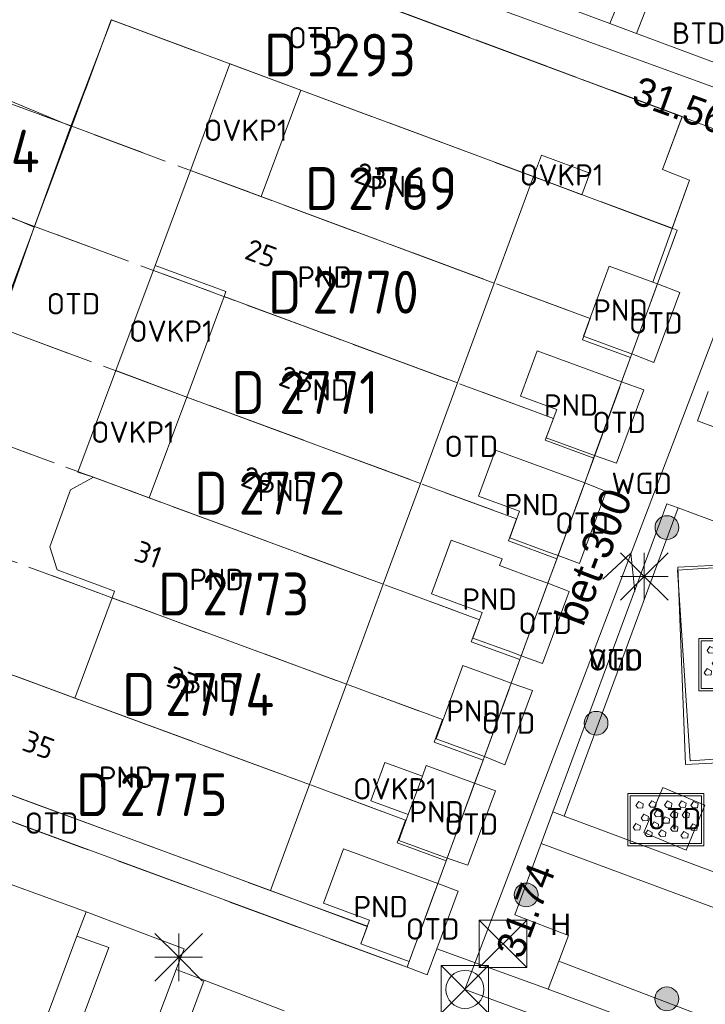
# Model space of a CAD drawing. Header units: metres. Extents: x 207644 to 210135, y 370459 to 373417.
# Tile 90 of 256: x 208233 to 208261, y 371740 to 371782. Entities that reach past the tile are written whole.
import ezdxf
from ezdxf.enums import TextEntityAlignment as Align

# ---------------------------------------------------------------- set-up
doc = ezdxf.new("R2010")
doc.units = ezdxf.units.M
doc.linetypes.add('HIDDEN2', pattern=[4.7625, 3.175, -1.5875])
for name, color, linetype in [('BTD', 7, 'Continuous'), ('CON_BxH300x300mm', 7, 'Continuous'), ('DMM_BxH300x300mm', 7, 'Continuous'), ('GB', 1, 'Continuous'), ('GB07', 1, 'Continuous'), ('GB11', 1, 'Continuous'), ('INV_BxH300x300mm', 7, 'Continuous'), ('KAD_perceelnummer', 212, 'Continuous'), ('KAD_sectie', 212, 'Continuous'), ('KAD_Vastgesteld_Perceel', 212, 'Continuous'), ('KO_INSPECTIE', 7, 'Continuous'), ('NAR', 7, 'Continuous'), ('NOD_inspectieput', 7, 'Continuous'), ('OTD', 7, 'Continuous'), ('OVKP1', 7, 'Continuous'), ('PIJL', 7, 'Continuous'), ('PND', 7, 'Continuous'), ('VGO', 7, 'Continuous'), ('WGD', 7, 'Continuous')]:
    doc.layers.add(name, color=color, linetype=linetype)
for name, color, linetype, lineweight in [('GMV', 7, 'Continuous', 25), ('GP1', 7, 'Continuous', 30), ('Q00_Overig_topografisch_object', 7, 'Continuous', 0), ('Q21_lantaarnpaal', 1, 'Continuous', 0), ('Q26_boom', 72, 'Continuous', 0), ('Q28_rioolput', 153, 'Continuous', 0), ('Q84_zandbak-NGDW', 3, 'Continuous', 0)]:
    doc.layers.add(name, color=color, linetype=linetype, lineweight=lineweight)
doc.styles.add('ISO', font='isocpeur.ttf', dxfattribs={"height": 1})
doc.styles.add('ISOCP', font='ISOCP.shx', dxfattribs={"height": 1.8})

# ---------------------------------------------------------------- blocks, each defined once
blk = doc.blocks.new('ACMAP_ANN_TEMPLATE_Vastgesteld_Perceelnummer')
at = {"layer": 'KAD_perceelnummer', "style": 'ISOCP'}
blk.add_attdef('Perceelnummer', text='', height=1.8, dxfattribs=at).set_placement((0, 0), align=Align.MIDDLE)
at = {"layer": 'KAD_sectie', "style": 'ISOCP'}
blk.add_attdef('sectie', text='', height=1.8, dxfattribs=at).set_placement((-2.7, 0), align=Align.MIDDLE_RIGHT)
blk = doc.blocks.new('Q84')
for points in [[(-1.6, -1.1), (1.6, -1.1), (1.6, 1.1), (-1.6, 1.1), (-1.6, -1.1)], [(-1.5, 1), (-1.5, -1), (1.5, -1), (1.5, 1), (-1.5, 1)], [(-1.167, 0.489), (-1.258, 0.594), (-1.136, 0.763), (-0.949, 0.668), (-0.967, 0.498), (-1.167, 0.489)], [(-0.626, 0.519), (-0.717, 0.624), (-0.595, 0.793), (-0.408, 0.698), (-0.426, 0.528), (-0.626, 0.519)], [(0.032, 0.51), (-0.059, 0.615), (0.063, 0.784), (0.25, 0.689), (0.232, 0.519), (0.032, 0.51)], [(0.629, 0.51), (0.538, 0.615), (0.66, 0.784), (0.847, 0.689), (0.829, 0.519), (0.629, 0.51)], [(1.136, 0.494), (1.045, 0.599), (1.167, 0.768), (1.354, 0.673), (1.336, 0.503), (1.136, 0.494)], [(-0.954, -0.048), (-1.045, 0.057), (-0.923, 0.226), (-0.736, 0.131), (-0.754, -0.039), (-0.954, -0.048)], [(-0.408, 0.123), (-0.499, 0.228), (-0.377, 0.397), (-0.19, 0.302), (-0.208, 0.132), (-0.408, 0.123)], [(-0.065, -0.152), (-0.156, -0.047), (-0.034, 0.122), (0.153, 0.027), (0.135, -0.143), (-0.065, -0.152)], [(0.278, 0.086), (0.187, 0.191), (0.309, 0.36), (0.496, 0.265), (0.478, 0.095), (0.278, 0.086)], [(0.769, 0.08), (0.678, 0.185), (0.8, 0.354), (0.987, 0.259), (0.969, 0.089), (0.769, 0.08)], [(-1.29, -0.439), (-1.381, -0.334), (-1.259, -0.165), (-1.072, -0.26), (-1.09, -0.43), (-1.29, -0.439)], [(-0.529, -0.37), (-0.62, -0.265), (-0.498, -0.096), (-0.311, -0.191), (-0.329, -0.361), (-0.529, -0.37)], [(0.285, -0.487), (0.194, -0.382), (0.316, -0.213), (0.503, -0.308), (0.485, -0.478), (0.285, -0.487)], [(1.105, -0.455), (1.014, -0.35), (1.136, -0.181), (1.323, -0.276), (1.305, -0.446), (1.105, -0.455)], [(-0.79, -0.714), (-0.881, -0.609), (-0.759, -0.44), (-0.572, -0.535), (-0.59, -0.705), (-0.79, -0.714)], [(-0.214, -0.708), (-0.305, -0.603), (-0.183, -0.434), (0.004, -0.529), (-0.014, -0.699), (-0.214, -0.708)], [(0.717, -0.778), (0.626, -0.673), (0.748, -0.504), (0.935, -0.599), (0.917, -0.769), (0.717, -0.778)]]:
    blk.add_lwpolyline(points)
blk = doc.blocks.new('Q26')
blk.add_hatch(color=256).paths.add_polyline_path([(-0.452, -0.01, 1), (0.548, -0.01, 1)])
blk.add_circle((0.048, -0.01), 0.5)
blk = doc.blocks.new('Q21')
for p, q in [((-1, 1), (0, 0)), ((0, 1), (0, 0)), ((0, 0), (1, 1)), ((-1, 0), (0, 0)), ((-1, -1), (0, 0)), ((0, 0), (1, 0)), ((0, 0), (0, -1)), ((0, 0), (1, -1))]:
    blk.add_line(p, q)
blk = doc.blocks.new('Q28')
at = {"linetype": 'Continuous'}
for p, q in [((-1, -1), (1, 1)), ((-1, 1), (1, -1))]:
    blk.add_line(p, q, dxfattribs=at)
blk.add_lwpolyline([(1, 1), (1, -1), (-1, -1), (-1, 1)], close=True)

msp = doc.modelspace()

# ---------------------------------------------------------------- linework, layer by layer
at = {"layer": 'CON_BxH300x300mm', "color": 253, "linetype": 'Continuous', "lineweight": 13}
for points in [[(208265.24, 371777.71), (208231.27, 371790.07)], [(208251.28, 371741.04), (208265.24, 371777.71)], [(208306.55, 371720.67), (208251.28, 371741.04)]]:
    msp.add_lwpolyline(points, dxfattribs=at)
at = {"layer": 'GB', "color": 253, "linetype": 'Continuous', "lineweight": 13}
for points in [[(208242.719, 371774.377), (208244.383, 371778.855)], [(208254.157, 371775.221), (208244.383, 371778.855)], [(208242.719, 371774.377), (208239.741, 371775.482)], [(208252.509, 371770.745), (208254.157, 371775.221)], [(208252.509, 371770.745), (208242.719, 371774.377)], [(208257.343, 371771.452), (208256.264, 371768.505)], [(208259.18, 371770.779), (208257.343, 371771.452)], [(208250.962, 371766.541), (208252.509, 371770.745)], [(208259.375, 371770.708), (208258.296, 371767.761)], [(208259.375, 371770.708), (208259.18, 371770.779)], [(208239.589, 371765.951), (208241.158, 371770.173)], [(208241.158, 371770.173), (208241.236, 371770.384)], [(208249.407, 371762.32), (208250.962, 371766.541)], [(208257.868, 371766.592), (208256.733, 371763.493)], [(208238.013, 371761.708), (208239.589, 371765.951)], [(208255.137, 371765.428), (208254.701, 371764.237)], [(208247.846, 371758.08), (208249.407, 371762.32)], [(208255.193, 371759.287), (208256.314, 371762.348)], [(208253.161, 371760.031), (208253.57, 371761.148)], [(208252.733, 371758.862), (208252.839, 371759.152)], [(208246.299, 371753.877), (208247.846, 371758.08)], [(208254.765, 371758.118), (208253.65, 371755.072)], [(208236.451, 371757.505), (208236.556, 371757.787)], [(208234.886, 371753.29), (208236.451, 371757.505)], [(208252.009, 371756.887), (208251.617, 371755.817)], [(208251.193, 371754.658), (208250.066, 371751.58)], [(208253.226, 371753.914), (208252.098, 371750.835)], [(208244.745, 371749.654), (208246.299, 371753.877)], [(208229.324, 371750.271), (208243.104, 371745.198)], [(208249.49, 371750.006), (208249.653, 371750.452)], [(208248.9, 371748.397), (208249.49, 371750.006)], [(208243.104, 371745.198), (208244.745, 371749.654)], [(208250.533, 371746.56), (208251.685, 371749.707)], [(208248.5, 371747.304), (208248.9, 371748.397)], [(208248.943, 371742.218), (208250.145, 371745.5)], [(208246.91, 371742.962), (208247.176, 371743.689)], [(208247.274, 371743.955), (208247.176, 371743.689)], [(208248.943, 371742.218), (208246.91, 371742.962)]]:
    msp.add_lwpolyline(points, dxfattribs=at)
at = {"layer": 'GB07', "color": 253, "linetype": 'Continuous', "lineweight": 13}
for points in [[(208250.962, 371766.541), (208241.158, 371770.173)], [(208249.407, 371762.32), (208239.589, 371765.951)], [(208247.846, 371758.08), (208238.013, 371761.708)], [(208246.299, 371753.877), (208236.451, 371757.505)], [(208244.745, 371749.654), (208234.886, 371753.29)]]:
    msp.add_lwpolyline(points, dxfattribs=at)
at = {"layer": 'GB11', "color": 253, "linetype": 'Continuous', "lineweight": 13}
for points in [[(208239.741, 371775.482), (208238.257, 371771.483)], [(208241.236, 371770.384), (208238.257, 371771.483)], [(208256.264, 371768.505), (208257.783, 371767.949)], [(208254.321, 371767.891), (208253.623, 371765.982)], [(208257.334, 371766.788), (208254.321, 371767.891)], [(208257.783, 371767.949), (208258.296, 371767.761)], [(208257.868, 371766.592), (208257.334, 371766.788)], [(208253.623, 371765.982), (208255.137, 371765.428)], [(208254.701, 371764.237), (208256.733, 371763.493)], [(208251.857, 371761.775), (208252.569, 371763.719)], [(208252.569, 371763.719), (208256.314, 371762.348)], [(208234.699, 371762.054), (208235.669, 371762.579)], [(208235.669, 371762.579), (208238.013, 371761.708)], [(208233.838, 371759.651), (208234.699, 371762.054)], [(208253.57, 371761.148), (208251.857, 371761.775)], [(208250.702, 371759.934), (208249.873, 371757.669)], [(208252.839, 371759.152), (208250.702, 371759.934)], [(208254.757, 371759.446), (208253.161, 371760.031)], [(208234.145, 371758.682), (208233.838, 371759.651)], [(208255.193, 371759.287), (208254.757, 371759.446)], [(208236.556, 371757.787), (208234.145, 371758.682)], [(208254.312, 371758.284), (208252.733, 371758.862)], [(208254.765, 371758.118), (208254.312, 371758.284)], [(208249.873, 371757.669), (208252.009, 371756.887)], [(208251.617, 371755.817), (208253.247, 371755.22)], [(208253.247, 371755.22), (208253.65, 371755.072)], [(208230.3, 371754.981), (208234.886, 371753.29)], [(208252.849, 371754.052), (208251.193, 371754.658)], [(208253.226, 371753.914), (208252.849, 371754.052)], [(208250.066, 371751.58), (208252.098, 371750.835)], [(208249.653, 371750.452), (208251.685, 371749.707)], [(208250.533, 371746.56), (208248.5, 371747.304)], [(208246.174, 371746.954), (208245.336, 371744.664)], [(208250.145, 371745.5), (208246.174, 371746.954)], [(208245.336, 371744.664), (208247.274, 371743.955)]]:
    msp.add_lwpolyline(points, dxfattribs=at)
at = {"layer": 'GMV', "color": 253, "linetype": 'Continuous', "lineweight": 13}
for points in [[(208260.413, 371777.739), (208233.897, 371787.616)], [(208240.808, 371787.82), (208257.37, 371781.653)], [(208258.084, 371783.391), (208257.37, 371781.653)], [(208259.16, 371782.981), (208258.489, 371781.236)], [(208236.422, 371781.813), (208234.719, 371777.344)], [(208244.383, 371778.855), (208236.422, 371781.813)], [(208257.37, 371781.653), (208258.489, 371781.236)], [(208263.093, 371779.522), (208258.489, 371781.236)], [(208234.719, 371777.344), (208229.243, 371779.609)], [(208259.588, 371775.519), (208260.413, 371777.739)], [(208260.413, 371777.739), (208267.322, 371775.092)], [(208234.719, 371777.344), (208233.172, 371773.094)], [(208233.172, 371773.094), (208227.655, 371775.446)], [(208260.724, 371775.068), (208259.588, 371775.519)], [(208254.157, 371775.221), (208259.992, 371773.034)], [(208259.992, 371773.034), (208260.724, 371775.068)], [(208231.672, 371768.875), (208233.172, 371773.094)], [(208259.18, 371770.779), (208259.992, 371773.034)], [(208259.375, 371770.708), (208260.31, 371770.348)], [(208260.31, 371770.348), (208259.221, 371767.403)], [(208257.868, 371766.592), (208258.296, 371767.761)], [(208259.221, 371767.403), (208258.296, 371767.761)], [(208257.868, 371766.592), (208258.794, 371766.251)], [(208258.794, 371766.251), (208257.653, 371763.165)], [(208261.055, 371764.951), (208261.508, 371766.177)], [(208264.544, 371763.661), (208261.055, 371764.951)], [(208256.733, 371763.493), (208256.314, 371762.348)], [(208257.653, 371763.165), (208256.733, 371763.493)], [(208257.214, 371761.979), (208256.314, 371762.348)], [(208256.095, 371758.952), (208257.214, 371761.979)], [(208259.764, 371761.462), (208254.975, 371748.509)], [(208260.245, 371761.284), (208259.764, 371761.462)], [(208255.455, 371748.33), (208260.245, 371761.284)], [(208260.245, 371761.284), (208263.254, 371760.172)], [(208254.765, 371758.118), (208255.193, 371759.287)], [(208255.193, 371759.287), (208256.095, 371758.952)], [(208260.213, 371758.672), (208264.717, 371758.97)], [(208260.744, 371750.655), (208260.213, 371758.672)], [(208254.765, 371758.118), (208255.659, 371757.772)], [(208255.659, 371757.772), (208254.538, 371754.743)], [(208253.226, 371753.914), (208253.65, 371755.072)], [(208254.538, 371754.743), (208253.65, 371755.072)], [(208253.226, 371753.914), (208254.121, 371753.615)], [(208254.121, 371753.615), (208252.964, 371750.487)], [(208248.852, 371741.969), (208218.875, 371753.019)], [(208251.685, 371749.707), (208252.098, 371750.835)], [(208252.964, 371750.487), (208252.098, 371750.835)], [(208265.248, 371750.954), (208260.744, 371750.655)], [(208251.401, 371746.26), (208252.56, 371749.395)], [(208252.56, 371749.395), (208251.685, 371749.707)], [(208259.594, 371749.532), (208258.805, 371747.641)], [(208261.367, 371748.791), (208259.594, 371749.532)], [(208260.577, 371746.901), (208261.367, 371748.791)], [(208254.975, 371748.509), (208254.484, 371747.18)], [(208255.455, 371748.33), (208254.975, 371748.509)], [(208255.455, 371748.33), (208264.093, 371745.103)], [(208258.805, 371747.641), (208260.577, 371746.901)], [(208253.375, 371744.182), (208254.484, 371747.18)], [(208263.47, 371743.844), (208254.484, 371747.18)], [(208250.145, 371745.5), (208250.533, 371746.56)], [(208250.533, 371746.56), (208251.401, 371746.26)], [(208230.341, 371746.128), (208235.352, 371744.302)], [(208250.145, 371745.5), (208250.996, 371745.168)], [(208247.176, 371743.689), (208243.104, 371745.198)], [(208250.996, 371745.168), (208250.099, 371742.743)], [(208234.969, 371743.276), (208235.352, 371744.302)], [(208238.915, 371742.963), (208235.352, 371744.302)], [(208255.635, 371743.308), (208253.375, 371744.182)], [(208234.969, 371743.276), (208225.06, 371716.745)], [(208234.969, 371743.276), (208236.309, 371742.799)], [(208255.228, 371742.229), (208255.635, 371743.308)], [(208236.309, 371742.799), (208226.381, 371716.254)], [(208239.475, 371742.752), (208238.915, 371742.963)], [(208239.144, 371741.875), (208239.475, 371742.752)], [(208249.698, 371741.657), (208250.099, 371742.743)], [(208250.099, 371742.743), (208254.781, 371741.044)], [(208248.943, 371742.218), (208248.852, 371741.969)], [(208248.852, 371741.969), (208249.698, 371741.657)], [(208255.228, 371742.229), (208254.781, 371741.044)], [(208313.339, 371720.039), (208255.228, 371742.229)], [(208229.104, 371715.241), (208239.144, 371741.875)], [(208239.144, 371741.875), (208239.43, 371741.767)], [(208239.43, 371741.767), (208240.325, 371741.43)], [(208230.364, 371714.772), (208240.325, 371741.43)], [(208243.681, 371740.137), (208240.325, 371741.43)], [(208313.728, 371719.069), (208254.781, 371741.044)]]:
    msp.add_lwpolyline(points, dxfattribs=at)
at = {"layer": 'GP1', "color": 253, "linetype": 'Continuous', "lineweight": 13}
for points in [[(208239.741, 371775.482), (208241.404, 371779.962)], [(208241.404, 371779.962), (208244.383, 371778.855)], [(208254.494, 371776.123), (208254.157, 371775.221)], [(208256.535, 371775.359), (208254.494, 371776.123)], [(208254.157, 371775.221), (208256.196, 371774.457)], [(208256.196, 371774.457), (208256.535, 371775.359)], [(208236.607, 371767.065), (208238.257, 371771.483)], [(208236.607, 371767.065), (208235.009, 371762.787), (208235.669, 371762.579)], [(208239.589, 371765.951), (208236.607, 371767.065)], [(208248.9, 371748.397), (208247.327, 371748.973), (208247.916, 371750.582), (208249.49, 371750.006)]]:
    msp.add_lwpolyline(points, dxfattribs=at)
at = {"layer": 'KAD_Vastgesteld_Perceel', "color": 253, "linetype": 'HIDDEN2', "lineweight": 13}
for points in [[(208218.82, 371753.039), (208248.852, 371741.969), (208248.943, 371742.218), (208250.49, 371746.444), (208252.043, 371750.686), (208253.59, 371754.91), (208255.144, 371759.153), (208256.694, 371763.385), (208258.243, 371767.616), (208260.204, 371772.972), (208259.996, 371773.049), (208260.724, 371775.068), (208259.588, 371775.519), (208260.414, 371777.741), (208233.897, 371787.616), (208233.143, 371785.455), (208231.55, 371786.032), (208229.015, 371779.462), (208227.398, 371775.271), (208225.773, 371771.06), (208224.14, 371766.827), (208222.522, 371762.634), (208220.906, 371758.446), (208218.82, 371753.039)], [(208259.996, 371773.049), (208244.383, 371778.855), (208236.416, 371781.817), (208234.75, 371777.334), (208229.015, 371779.462), (208231.55, 371786.032), (208233.143, 371785.455), (208233.897, 371787.616), (208260.414, 371777.741), (208259.588, 371775.519), (208260.724, 371775.068), (208259.996, 371773.049)], [(208260.204, 371772.972), (208258.243, 371767.616), (208256.219, 371768.357), (208256.543, 371769.249), (208234.75, 371777.334), (208236.416, 371781.817), (208244.383, 371778.855), (208259.996, 371773.049), (208260.204, 371772.972)], [(208229.015, 371779.462), (208234.75, 371777.334), (208233.187, 371773.126), (208227.398, 371775.271), (208229.015, 371779.462)], [(208256.694, 371763.385), (208254.659, 371764.13), (208254.998, 371765.046), (208233.187, 371773.126), (208234.75, 371777.334), (208256.543, 371769.249), (208256.219, 371768.357), (208258.243, 371767.616), (208256.694, 371763.385)], [(208227.398, 371775.271), (208233.187, 371773.126), (208231.617, 371768.899), (208225.773, 371771.06), (208227.398, 371775.271)], [(208256.694, 371763.385), (208255.144, 371759.153), (208253.105, 371759.899), (208253.446, 371760.826), (208231.617, 371768.899), (208233.187, 371773.126), (208254.998, 371765.046), (208254.659, 371764.13), (208256.694, 371763.385)], [(208255.144, 371759.153), (208253.59, 371754.91), (208251.549, 371755.657), (208251.891, 371756.587), (208230.039, 371764.651), (208231.617, 371768.899), (208253.446, 371760.826), (208253.105, 371759.899), (208255.144, 371759.153)], [(208253.59, 371754.91), (208252.043, 371750.686), (208249.99, 371751.437), (208250.34, 371752.388), (208228.475, 371760.443), (208230.039, 371764.651), (208251.891, 371756.587), (208251.549, 371755.657), (208253.59, 371754.91)], [(208228.475, 371760.443), (208250.34, 371752.388), (208249.99, 371751.437), (208252.043, 371750.686), (208250.49, 371746.444), (208248.431, 371747.197), (208248.788, 371748.163), (208226.911, 371756.232), (208228.475, 371760.443)], [(208226.911, 371756.232), (208225.253, 371751.77), (208233.23, 371748.833), (208247.179, 371743.697), (208246.91, 371742.962), (208248.943, 371742.218), (208248.852, 371741.969), (208218.82, 371753.039), (208220.906, 371758.446), (208226.911, 371756.232)], [(208250.49, 371746.444), (208248.943, 371742.218), (208246.91, 371742.962), (208247.179, 371743.697), (208233.23, 371748.833), (208225.253, 371751.77), (208226.911, 371756.232), (208248.788, 371748.163), (208248.431, 371747.197), (208250.49, 371746.444)]]:
    msp.add_lwpolyline(points, close=True, dxfattribs=at)
at = {"layer": 'NOD_inspectieput', "color": 253, "lineweight": 13}
msp.add_circle((208251.28, 371741.04), 0.8, dxfattribs=at)
at = {"layer": 'PIJL', "color": 253, "lineweight": 13}
msp.add_lwpolyline([(208257.07, 371758.29), (208258.26, 371759.38), (208258.42, 371757.77)], dxfattribs=at)
at = {"layer": 'Q00_Overig_topografisch_object', "color": 253}
msp.add_lwpolyline([(208260.227, 371758.79), (208264.744, 371759.022), (208265.253, 371750.739), (208260.545, 371750.493), (208260.227, 371758.79)], dxfattribs=at)

# ---------------------------------------------------------------- block references
at = {"layer": 'KAD_Vastgesteld_Perceel', "color": 253, "linetype": 'HIDDEN2', "lineweight": 13}
ref = msp.add_blockref('ACMAP_ANN_TEMPLATE_Vastgesteld_Perceelnummer', (208246.932, 371780.333), dxfattribs=at)
ref.add_attrib('Perceelnummer', '3293', dxfattribs={"layer": 'KAD_perceelnummer', "lineweight": 13, "height": 1.8, "style": 'ISOCP'}).set_placement((208246.932, 371780.333), align=Align.MIDDLE)
ref.add_attrib('sectie', 'D', dxfattribs={"layer": 'KAD_sectie', "lineweight": 13, "height": 1.8, "style": 'ISOCP'}).set_placement((208244.232, 371780.333), align=Align.MIDDLE_RIGHT)
ref = msp.add_blockref('ACMAP_ANN_TEMPLATE_Vastgesteld_Perceelnummer', (208231.078, 371776.294), dxfattribs=at)
ref.add_attrib('Perceelnummer', '3294', dxfattribs={"layer": 'KAD_perceelnummer', "lineweight": 13, "height": 1.8, "style": 'ISOCP'}).set_placement((208231.078, 371776.294), align=Align.MIDDLE)
ref.add_attrib('sectie', 'D', dxfattribs={"layer": 'KAD_sectie', "lineweight": 13, "height": 1.8, "style": 'ISOCP'}).set_placement((208228.378, 371776.294), align=Align.MIDDLE_RIGHT)
ref = msp.add_blockref('ACMAP_ANN_TEMPLATE_Vastgesteld_Perceelnummer', (208248.659, 371774.717), dxfattribs=at)
ref.add_attrib('Perceelnummer', '2769', dxfattribs={"layer": 'KAD_perceelnummer', "lineweight": 13, "height": 1.8, "style": 'ISOCP'}).set_placement((208248.659, 371774.717), align=Align.MIDDLE)
ref.add_attrib('sectie', 'D', dxfattribs={"layer": 'KAD_sectie', "lineweight": 13, "height": 1.8, "style": 'ISOCP'}).set_placement((208245.959, 371774.717), align=Align.MIDDLE_RIGHT)
ref = msp.add_blockref('ACMAP_ANN_TEMPLATE_Vastgesteld_Perceelnummer', (208247.102, 371770.359), dxfattribs=at)
ref.add_attrib('Perceelnummer', '2770', dxfattribs={"layer": 'KAD_perceelnummer', "lineweight": 13, "height": 1.8, "style": 'ISOCP'}).set_placement((208247.102, 371770.359), align=Align.MIDDLE)
ref.add_attrib('sectie', 'D', dxfattribs={"layer": 'KAD_sectie', "lineweight": 13, "height": 1.8, "style": 'ISOCP'}).set_placement((208244.402, 371770.359), align=Align.MIDDLE_RIGHT)
ref = msp.add_blockref('ACMAP_ANN_TEMPLATE_Vastgesteld_Perceelnummer', (208245.562, 371766.14), dxfattribs=at)
ref.add_attrib('Perceelnummer', '2771', dxfattribs={"layer": 'KAD_perceelnummer', "lineweight": 13, "height": 1.8, "style": 'ISOCP'}).set_placement((208245.562, 371766.14), align=Align.MIDDLE)
ref.add_attrib('sectie', 'D', dxfattribs={"layer": 'KAD_sectie', "lineweight": 13, "height": 1.8, "style": 'ISOCP'}).set_placement((208242.862, 371766.14), align=Align.MIDDLE_RIGHT)
ref = msp.add_blockref('ACMAP_ANN_TEMPLATE_Vastgesteld_Perceelnummer', (208244.006, 371761.905), dxfattribs=at)
ref.add_attrib('Perceelnummer', '2772', dxfattribs={"layer": 'KAD_perceelnummer', "lineweight": 13, "height": 1.8, "style": 'ISOCP'}).set_placement((208244.006, 371761.905), align=Align.MIDDLE)
ref.add_attrib('sectie', 'D', dxfattribs={"layer": 'KAD_sectie', "lineweight": 13, "height": 1.8, "style": 'ISOCP'}).set_placement((208241.306, 371761.905), align=Align.MIDDLE_RIGHT)
ref = msp.add_blockref('ACMAP_ANN_TEMPLATE_Vastgesteld_Perceelnummer', (208242.483, 371757.669), dxfattribs=at)
ref.add_attrib('Perceelnummer', '2773', dxfattribs={"layer": 'KAD_perceelnummer', "lineweight": 13, "height": 1.8, "style": 'ISOCP'}).set_placement((208242.483, 371757.669), align=Align.MIDDLE)
ref.add_attrib('sectie', 'D', dxfattribs={"layer": 'KAD_sectie', "lineweight": 13, "height": 1.8, "style": 'ISOCP'}).set_placement((208239.783, 371757.669), align=Align.MIDDLE_RIGHT)
ref = msp.add_blockref('ACMAP_ANN_TEMPLATE_Vastgesteld_Perceelnummer', (208240.973, 371753.444), dxfattribs=at)
ref.add_attrib('Perceelnummer', '2774', dxfattribs={"layer": 'KAD_perceelnummer', "lineweight": 13, "height": 1.8, "style": 'ISOCP'}).set_placement((208240.973, 371753.444), align=Align.MIDDLE)
ref.add_attrib('sectie', 'D', dxfattribs={"layer": 'KAD_sectie', "lineweight": 13, "height": 1.8, "style": 'ISOCP'}).set_placement((208238.273, 371753.444), align=Align.MIDDLE_RIGHT)
ref = msp.add_blockref('ACMAP_ANN_TEMPLATE_Vastgesteld_Perceelnummer', (208239.037, 371749.225), dxfattribs=at)
ref.add_attrib('Perceelnummer', '2775', dxfattribs={"layer": 'KAD_perceelnummer', "lineweight": 13, "height": 1.8, "style": 'ISOCP'}).set_placement((208239.037, 371749.225), align=Align.MIDDLE)
ref.add_attrib('sectie', 'D', dxfattribs={"layer": 'KAD_sectie', "lineweight": 13, "height": 1.8, "style": 'ISOCP'}).set_placement((208236.337, 371749.225), align=Align.MIDDLE_RIGHT)
at = {"layer": 'Q21_lantaarnpaal', "color": 253}
for p in [(208258.821, 371758.403), (208239.251, 371742.392)]:
    msp.add_blockref('Q21', p, dxfattribs=at)
at = {"layer": 'Q26_boom', "color": 253}
for p in [(208259.724, 371760.471), (208256.745, 371752.243), (208253.807, 371745.021), (208259.719, 371740.652)]:
    msp.add_blockref('Q26', p, dxfattribs=at)
at = {"layer": 'Q28_rioolput', "color": 253}
for p in [(208252.881, 371742.958), (208251.277, 371741.043)]:
    msp.add_blockref('Q28', p, dxfattribs=at)
at = {"layer": 'Q84_zandbak-NGDW', "color": 253}
for p in [(208262.716, 371754.693), (208259.727, 371748.179)]:
    msp.add_blockref('Q84', p, dxfattribs=at)

# ---------------------------------------------------------------- texts
at = {"layer": 'BTD', "color": 253, "linetype": 'Continuous', "lineweight": 13, "style": 'ISO'}
msp.add_text('BTD', height=0.9, dxfattribs=at).set_placement((208261.109, 371781.253), align=Align.MIDDLE_CENTER)
at = {"layer": 'DMM_BxH300x300mm', "color": 253, "lineweight": 13}
msp.add_text('bet-300', height=1.3, rotation=69.16, dxfattribs=at).set_placement((208256.24, 371756.25))
at = {"layer": 'INV_BxH300x300mm', "color": 253, "lineweight": 13}
for s, rotation, p in [('31.56', 340.01, (208258.23, 371778.34)), ('31.74', 69.16, (208253.67, 371742.27))]:
    msp.add_text(s, height=1.2, rotation=rotation, dxfattribs=at).set_placement(p)
at = {"layer": 'KO_INSPECTIE', "color": 253, "lineweight": 13}
msp.add_text('H', height=0.9, dxfattribs=at).set_placement((208254.87, 371743.33))
at = {"layer": 'NAR', "color": 253, "linetype": 'Continuous', "lineweight": 13, "style": 'ISO'}
for s, rotation, p in [('23', 339.6, (208247.301, 371775.225)), ('25', 339.6, (208242.711, 371771.989)), ('27', 339.6, (208244.125, 371766.674)), ('29', 339.6, (208242.554, 371762.444)), ('31', 340.3, (208237.973, 371759.334)), ('33', 339.6, (208239.422, 371754.015)), ('35', 339.8, (208233.36, 371751.32))]:
    msp.add_text(s, height=0.9, rotation=rotation, dxfattribs=at).set_placement(p, align=Align.MIDDLE_CENTER)
at = {"layer": 'OTD', "color": 253, "linetype": 'Continuous', "lineweight": 13, "style": 'ISO'}
for p in [(208244.984, 371781.059), (208234.825, 371769.872), (208259.303, 371769.068), (208257.764, 371764.887), (208251.548, 371763.879), (208256.204, 371760.648), (208254.655, 371756.438), (208257.61, 371754.897), (208253.11, 371752.24), (208260.086, 371748.216), (208233.904, 371748.032), (208251.547, 371747.993), (208249.924, 371743.583)]:
    msp.add_text('OTD', height=0.9, dxfattribs=at).set_placement(p, align=Align.MIDDLE_CENTER)
at = {"layer": 'OVKP1', "color": 253, "linetype": 'Continuous', "lineweight": 13, "style": 'ISO'}
for p in [(208242.062, 371777.169), (208255.346, 371775.29), (208238.922, 371768.719), (208237.323, 371764.472), (208248.34, 371749.474)]:
    msp.add_text('OVKP1', height=0.9, dxfattribs=at).set_placement(p, align=Align.MIDDLE_CENTER)
at = {"layer": 'PND', "color": 253, "linetype": 'Continuous', "lineweight": 13, "style": 'ISO'}
for p in [(208248.438, 371774.801), (208245.383, 371770.999), (208257.82, 371769.606), (208245.276, 371766.248), (208255.746, 371765.612), (208243.71, 371762.017), (208254.086, 371761.428), (208240.842, 371758.276), (208252.319, 371757.451), (208240.593, 371753.582), (208251.646, 371752.747), (208237.035, 371749.965), (208250.093, 371748.506), (208247.741, 371744.519)]:
    msp.add_text('PND', height=0.9, dxfattribs=at).set_placement(p, align=Align.MIDDLE_CENTER)
at = {"layer": 'VGO', "color": 253, "linetype": 'Continuous', "lineweight": 13, "style": 'ISO'}
msp.add_text('VGO', height=0.9, dxfattribs=at).set_placement((208257.61, 371754.897), align=Align.MIDDLE_CENTER)
at = {"layer": 'WGD', "color": 253, "linetype": 'Continuous', "lineweight": 13, "style": 'ISO'}
msp.add_text('WGD', height=0.9, dxfattribs=at).set_placement((208258.711, 371762.321), align=Align.MIDDLE_CENTER)

doc.saveas('drawing.dxf')
